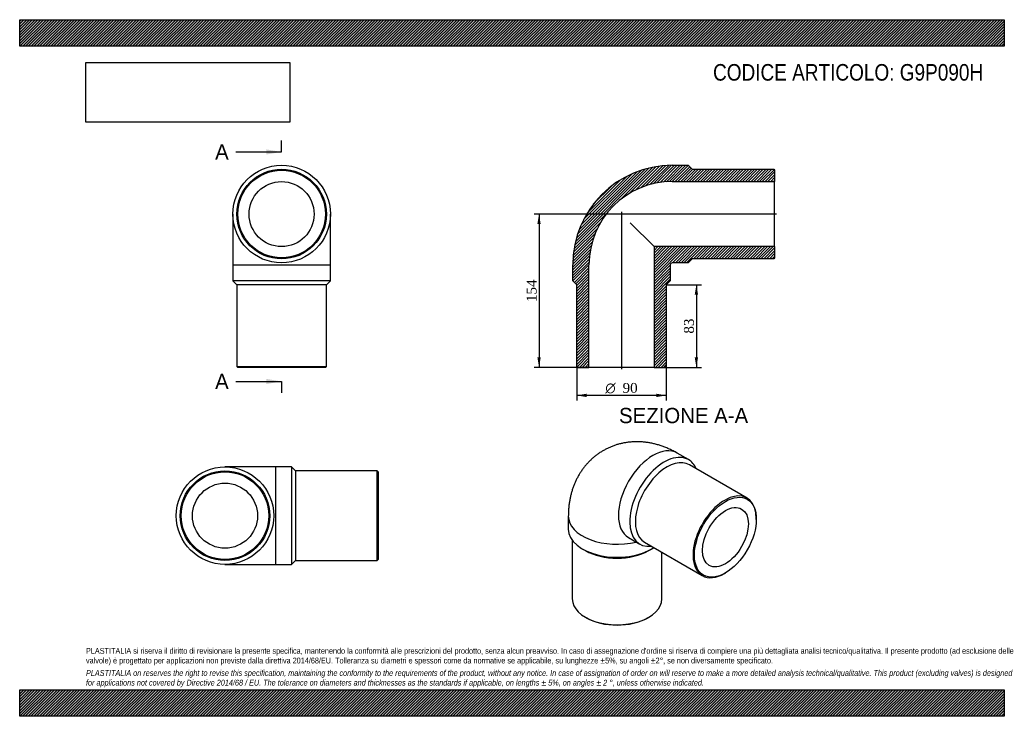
# Model space of a CAD drawing. Header units: millimetres. Extents: x 0 to 990, y 0 to 700.
import ezdxf
from ezdxf.enums import TextEntityAlignment as Align
from ezdxf.lldxf.tags import DXFTag

# ---------------------------------------------------------------- set-up
doc = ezdxf.new("R2010")
doc.units = ezdxf.units.MM
doc.header["$LTSCALE"] = 3.333333
for name, color, linetype in [('Default', 7, 'Continuous'), ('DV4_Default', 7, 'Continuous'), ('G9P090H', 7, 'Continuous')]:
    doc.layers.add(name, color=color, linetype=linetype)
doc.styles.add('SEACAD_Solid_Edge_ANSI', font='seans.ttf')
doc.styles.add('SEACAD_Solid_Edge_ANSI1_Symbols', font='semeca1.ttf')
doc.styles.add('SEACAD_Times_New_Roman', font='times.ttf')
tags = doc.linetypes.add('CENTER2', pattern=[28.575, 19.05, -3.175, 3.175, -3.175]).pattern_tags.tags
tags[10:11] = [DXFTag(74, 4), DXFTag(75, 0), DXFTag(340, '0'), DXFTag(46, 0.0), DXFTag(50, 0.0), DXFTag(44, 0.0), DXFTag(45, 0.0)]
tags[8:9] = [DXFTag(74, 4), DXFTag(75, 0), DXFTag(340, '0'), DXFTag(46, 0.0), DXFTag(50, 0.0), DXFTag(44, 0.0), DXFTag(45, 0.0)]
tags[6:7] = [DXFTag(74, 4), DXFTag(75, 0), DXFTag(340, '0'), DXFTag(46, 0.0), DXFTag(50, 0.0), DXFTag(44, 0.0), DXFTag(45, 0.0)]
tags[4:5] = [DXFTag(74, 4), DXFTag(75, 0), DXFTag(340, '0'), DXFTag(46, 0.0), DXFTag(50, 0.0), DXFTag(44, 0.0), DXFTag(45, 0.0)]
doc.dimstyles.new('ANSImm', dxfattribs={"dimtxt": 10, "dimasz": 10, "dimexe": 5, "dimexo": 0, "dimgap": 2.5, "dimtad": 1, "dimdsep": 46, "dimtxsty": 'SEACAD_Times_New_Roman', "dimblk1": '_SE_FILLED', "dimblk2": '_SE_FILLED', "dimsah": 1, "dimcen": 5, "dimazin": 0, "dimtfac": 0.85, "dimtdec": 3, "dimtofl": 0, "dimtmove": 0, "dimatfit": 3, "dimfxl": 1, "dimarcsym": 0})
picture_1 = doc.add_image_def('image1.jpg', size_in_pixel=(4302, 1260))

# ---------------------------------------------------------------- blocks, each defined once
blk = doc.blocks.new('SE')
at = {"layer": 'G9P090H', "color": 7, "linetype": 'Continuous'}
for p, q in [((214.34, 504.66), (214.34, 453.66)), ((312.34, 453.66), (312.34, 504.66)), ((214.34, 453.66), (312.34, 453.66)), ((214.34, 453.66), (214.34, 437.66)), ((312.34, 437.66), (312.34, 453.66)), ((312.34, 437.66), (214.34, 437.66)), ((214.34, 437.66), (218.34, 433.66)), ((308.34, 433.66), (312.34, 437.66)), ((308.34, 433.66), (218.34, 433.66)), ((218.34, 433.66), (218.34, 351.66)), ((308.34, 351.66), (308.34, 433.66)), ((218.34, 351.66), (308.34, 351.66)), ((218.34, 351.66), (219.34, 350.66)), ((307.34, 350.66), (219.34, 350.66)), ((307.34, 350.66), (308.34, 351.66))]:
    blk.add_line(p, q, dxfattribs=at)
for radius in [49, 45, 44, 32.7]:
    blk.add_circle((263.34, 504.66), radius, dxfattribs=at)
blk = doc.blocks.new('SE1')
at = {"layer": 'G9P090H', "color": 7, "linetype": 'Continuous'}
for p, q in [((672.51, 257.89), (661.2, 264.42)), ((731.32, 219.32), (673.34, 252.79)), ((551.64, 201.17), (551.64, 188.1)), ((740.64, 197.9), (740.64, 198.72)), ((612.2, 179.55), (623.51, 173.02)), ((555.64, 176.91), (555.64, 117.88)), ((628.34, 174.85), (686.32, 141.37)), ((565.99, 168.1), (568.82, 166.46)), ((632.46, 166.46), (635.28, 168.1)), ((645.64, 117.88), (645.64, 164.86)), ((708.82, 143.6), (709.53, 144.01)), ((568.82, 99.51), (569.52, 99.1)), ((631.75, 99.1), (632.46, 99.51))]:
    blk.add_line(p, q, dxfattribs=at)
for centre, major_axis, start_param, end_param in [((636.7, 221.99), (-24.5, -42.44), 3.141593, 6.283185), ((648.01, 215.45), (24.5, 42.44), 0, 3.548454), ((650.84, 213.82), (22.5, 38.97), 0, 3.141593), ((648.01, 215.45), (24.5, 42.44), 5.876324, 6.283185), ((708.82, 180.34), (-22.5, -38.97), 2.356194, 6.283185), ((600.64, 201.17), (-49, 0), 6.283172, 6.283185), ((600.64, 201.17), (-49, 0), 0, 1.973526), ((600.64, 188.1), (49, 0), 3.141593, 5.56642), ((600.64, 184.84), (45, 0), 3.926991, 5.497787), ((708.82, 180.34), (-22.5, -38.97), 0, 0.785398), ((600.64, 117.88), (-45, 0), 0, 3.141593), ((600.64, 117.07), (44, 0), 3.926991, 5.497787)]:
    blk.add_ellipse(centre, major_axis=major_axis, ratio=0.57735, start_param=start_param, end_param=end_param, dxfattribs=at)
for major_axis in [(22, 38.11), (16.35, 28.32)]:
    blk.add_ellipse((709.53, 179.94), major_axis=major_axis, ratio=0.57735, dxfattribs=at)
blk.add_open_spline([(661.2, 264.42), (660.36, 264.9), (658.54, 265.93), (655.26, 267.61), (651.59, 269.29), (647.85, 270.8), (644.1, 272.12), (640.34, 273.24), (636.58, 274.16), (632.83, 274.89), (629.09, 275.43), (625.38, 275.77), (621.7, 275.92), (618.05, 275.89), (614.45, 275.67), (610.89, 275.26), (607.38, 274.68), (603.94, 273.92), (600.56, 272.99), (597.26, 271.89), (594.03, 270.63), (590.89, 269.2), (587.83, 267.62), (584.87, 265.89), (582.02, 264.01), (579.26, 261.99), (576.62, 259.84), (574.1, 257.55), (571.69, 255.13), (569.4, 252.6), (567.24, 249.95), (565.21, 247.18), (563.31, 244.31), (561.54, 241.33), (559.91, 238.25), (558.42, 235.08), (557.07, 231.81), (555.86, 228.44), (554.8, 224.99), (553.89, 221.45), (553.12, 217.82), (552.51, 214.11), (552.05, 210.32), (551.76, 206.5), (551.65, 203.34), (551.64, 201.68), (551.64, 201.17)], degree=3, knots=[0, 0, 0, 0, 0.016639, 0.042757, 0.068788, 0.094579, 0.120087, 0.145287, 0.170163, 0.194715, 0.218946, 0.242872, 0.266508, 0.289876, 0.312996, 0.335892, 0.358584, 0.381094, 0.403442, 0.42565, 0.447734, 0.469716, 0.491612, 0.513442, 0.535223, 0.556967, 0.578694, 0.600423, 0.622173, 0.643965, 0.66582, 0.687759, 0.709806, 0.731985, 0.754321, 0.776838, 0.799563, 0.82252, 0.845732, 0.869221, 0.893003, 0.917087, 0.941476, 0.966164, 0.99113, 1, 1, 1, 1], dxfattribs=at)
blk = doc.blocks.new('SE2')
at = {"layer": 'G9P090H', "color": 7, "linetype": 'Continuous'}
for p, q in [((257.43, 250.6), (206.43, 250.6)), ((257.43, 152.6), (257.43, 250.6)), ((273.43, 250.6), (257.43, 250.6)), ((273.43, 250.6), (273.43, 152.6)), ((277.43, 246.6), (273.43, 250.6)), ((277.43, 246.6), (277.43, 156.6)), ((359.43, 246.6), (277.43, 246.6)), ((359.43, 156.6), (359.43, 246.6)), ((360.43, 245.6), (359.43, 246.6)), ((360.43, 245.6), (360.43, 157.6)), ((206.43, 152.6), (257.43, 152.6)), ((257.43, 152.6), (273.43, 152.6)), ((273.43, 152.6), (277.43, 156.6)), ((277.43, 156.6), (359.43, 156.6)), ((359.43, 156.6), (360.43, 157.6))]:
    blk.add_line(p, q, dxfattribs=at)
for radius in [49, 45, 44, 32.7]:
    blk.add_circle((206.43, 201.6), radius, dxfattribs=at)
blk = doc.blocks.new('SE4')
at = {"color": 7, "linetype": 'Continuous', "style": 'SEACAD_Solid_Edge_ANSI'}
blk.add_text('A', height=15.33, dxfattribs=at).set_placement((196.48, 574.78), align=Align.TOP_LEFT)
blk = doc.blocks.new('SE5')
at = {"color": 7, "linetype": 'Continuous', "style": 'SEACAD_Solid_Edge_ANSI'}
blk.add_text('A', height=15.33, dxfattribs=at).set_placement((196.48, 344.16), align=Align.TOP_LEFT)
blk = doc.blocks.new('SEANNOT_GROUP')
at = {"linetype": 'Continuous'}
blk.add_hatch(color=7, dxfattribs=at).paths.add_polyline_path([(248.01, 564.56), (263.34, 567.12), (248.01, 569.67)])
at = {"color": 7, "linetype": 'Continuous'}
blk.add_lwpolyline([(217.34, 567.12), (263.34, 567.12)], dxfattribs=at)
blk = doc.blocks.new('SEANNOT_GROUP1')
at = {"linetype": 'Continuous'}
blk.add_hatch(color=7, dxfattribs=at).paths.add_polyline_path([(248.01, 333.94), (263.34, 336.5), (248.01, 339.05)])
at = {"color": 7, "linetype": 'Continuous'}
blk.add_lwpolyline([(217.34, 336.5), (263.34, 336.5)], dxfattribs=at)
blk = doc.blocks.new('SE3')
at = {"layer": 'Default', "color": 7, "linetype": 'CENTER2'}
for p, q in [((263.34, 567.12), (263.34, 578.62)), ((263.34, 336.5), (263.34, 325))]:
    blk.add_line(p, q, dxfattribs=at)
at = {"layer": 'Default', "color": 7, "linetype": 'CENTER2', "const_width": 0.0001}
blk.add_lwpolyline([(263.34, 567.12), (263.34, 336.5)], dxfattribs=at)
at = {"layer": 'Default'}
for name in ['SE4', 'SEANNOT_GROUP', 'SE5', 'SEANNOT_GROUP1']:
    blk.add_blockref(name, (0, 0), dxfattribs=at)
blk = doc.blocks.new('SE6')
at = {"layer": 'G9P090H', "linetype": 'Continuous'}
h = blk.add_hatch(dxfattribs=at)
h.set_pattern_fill('LINE', scale=0.62992, angle=45, style=0)
edge = h.paths.add_edge_path()
edge.add_line((758.1, 549.66), (676.1, 549.66))
edge.add_line((676.1, 549.66), (672.1, 553.66))
edge.add_line((672.1, 553.66), (656.1, 553.66))
edge.add_arc((656.1, 453.66), 100, 90, 180)
edge.add_line((556.1, 453.66), (556.1, 437.66))
edge.add_line((556.1, 437.66), (560.1, 433.66))
edge.add_line((560.1, 433.66), (560.1, 351.66))
edge.add_line((560.1, 351.66), (561.1, 350.66))
edge.add_line((561.1, 350.66), (572.4, 350.66))
edge.add_line((572.4, 350.66), (572.4, 453.66))
edge.add_arc((656.1, 453.66), 83.7, 90, 180, ccw=False)
edge.add_line((656.1, 537.36), (759.1, 537.36))
edge.add_line((759.1, 537.36), (759.1, 548.66))
edge.add_line((759.1, 548.66), (758.1, 549.66))
h = blk.add_hatch(dxfattribs=at)
h.set_pattern_fill('LINE', scale=0.62992, angle=45, style=0)
edge = h.paths.add_edge_path()
edge.add_line((759.1, 460.66), (759.1, 471.96))
edge.add_line((759.1, 471.96), (637.8, 471.96))
edge.add_line((637.8, 471.96), (637.8, 350.66))
edge.add_line((637.8, 350.66), (649.1, 350.66))
edge.add_line((649.1, 350.66), (650.1, 351.66))
edge.add_line((650.1, 351.66), (650.1, 433.66))
edge.add_line((650.1, 433.66), (654.1, 437.66))
edge.add_line((654.1, 437.66), (654.1, 453.66))
edge.add_arc((656.1, 453.66), 2, 90, 180, ccw=False)
edge.add_line((656.1, 455.66), (672.1, 455.66))
edge.add_line((672.1, 455.66), (676.1, 459.66))
edge.add_line((676.1, 459.66), (758.1, 459.66))
edge.add_line((758.1, 459.66), (759.1, 460.66))
at = {"layer": 'DV4_Default', "color": 7, "linetype": 'CENTER2'}
for p, q in [((605.1, 507.07), (605.1, 348.91)), ((760.85, 504.66), (602.71, 504.66))]:
    blk.add_line(p, q, dxfattribs=at)
at = {"layer": 'G9P090H', "color": 7, "linetype": 'Continuous'}
for p, q in [((656.1, 553.66), (672.1, 553.66)), ((672.1, 553.66), (676.1, 549.66)), ((676.1, 549.66), (758.1, 549.66)), ((758.1, 549.66), (759.1, 548.66)), ((759.1, 548.66), (759.1, 537.36)), ((656.1, 537.36), (759.1, 537.36)), ((759.1, 471.96), (759.1, 537.36)), ((613.86, 495.91), (637.8, 471.96)), ((759.1, 471.96), (637.8, 471.96)), ((637.8, 471.96), (637.8, 350.66)), ((759.1, 471.96), (759.1, 460.66)), ((672.1, 455.66), (656.1, 455.66)), ((676.1, 459.66), (672.1, 455.66)), ((758.1, 459.66), (676.1, 459.66)), ((759.1, 460.66), (758.1, 459.66)), ((556.1, 437.66), (556.1, 453.66)), ((572.4, 350.66), (572.4, 453.66)), ((654.1, 453.66), (654.1, 437.66)), ((560.1, 433.66), (556.1, 437.66)), ((654.1, 437.66), (650.1, 433.66)), ((560.1, 351.66), (560.1, 433.66)), ((650.1, 433.66), (650.1, 351.66)), ((561.1, 350.66), (560.1, 351.66)), ((561.1, 350.66), (572.4, 350.66)), ((637.8, 350.66), (572.4, 350.66)), ((637.8, 350.66), (649.1, 350.66)), ((650.1, 351.66), (649.1, 350.66))]:
    blk.add_line(p, q, dxfattribs=at)
for radius in [100, 83.7, 2]:
    blk.add_arc((656.1, 453.66), radius, 90, 180, dxfattribs=at)
blk = doc.blocks.new('GDimGGroup')
at = {"layer": 'Default', "linetype": 'Continuous'}
for points in [[(570.1, 320.81), (570.1, 324.15), (560.1, 322.48)], [(640.1, 320.81), (650.1, 322.48), (640.1, 324.15)]]:
    blk.add_hatch(color=7, dxfattribs=at).paths.add_polyline_path(points)
at = {"layer": 'Default', "color": 7, "linetype": 'Continuous'}
for p, q in [((560.1, 351.66), (560.1, 317.48)), ((650.1, 351.66), (650.1, 317.48)), ((650.1, 322.48), (560.1, 322.48))]:
    blk.add_line(p, q, dxfattribs=at)
for s, style, p in [('O', 'SEACAD_Solid_Edge_ANSI1_Symbols', (588.82, 334.98)), ('90', 'SEACAD_Times_New_Roman', (606.22, 334.98))]:
    blk.add_text(s, height=10, dxfattribs=dict(at, style=style)).set_placement(p, align=Align.TOP_LEFT)
blk = doc.blocks.new('DMBLK147')
at = {"layer": 'Default', "linetype": 'Continuous'}
for points in [[(682.06, 423.66), (680.39, 433.66), (678.73, 423.66)], [(682.06, 360.66), (678.73, 360.66), (680.39, 350.66)]]:
    blk.add_hatch(color=7, dxfattribs=at).paths.add_polyline_path(points)
at = {"layer": 'Default', "color": 7, "linetype": 'Continuous'}
for p, q in [((650.1, 433.66), (685.39, 433.66)), ((680.39, 433.66), (680.39, 350.66)), ((637.8, 350.66), (685.39, 350.66))]:
    blk.add_line(p, q, dxfattribs=at)
at = {"layer": 'Default', "color": 7, "linetype": 'Continuous', "style": 'SEACAD_Times_New_Roman'}
blk.add_text('83', height=10, rotation=90, dxfattribs=at).set_placement((667.89, 384.57), align=Align.TOP_LEFT)
blk = doc.blocks.new('_SE_FILLED')
at = {"color": 0}
blk.add_line((0, 0), (-1, 0), dxfattribs=at)
blk.add_solid([(0, 0), (-1, -0.1665), (-1, 0.1665), (0, 0)], dxfattribs=at)
blk = doc.blocks.new('DMBLK148')
at = {"layer": 'Default', "linetype": 'Continuous'}
for points in [[(520.52, 494.66), (523.85, 494.66), (522.19, 504.66)], [(520.52, 360.66), (522.19, 350.66), (523.85, 360.66)]]:
    blk.add_hatch(color=7, dxfattribs=at).paths.add_polyline_path(points)
at = {"layer": 'Default', "color": 7, "linetype": 'Continuous'}
for p, q in [((605.1, 504.66), (517.19, 504.66)), ((522.19, 504.66), (522.19, 350.66)), ((572.4, 350.66), (517.19, 350.66))]:
    blk.add_line(p, q, dxfattribs=at)
at = {"layer": 'Default', "color": 7, "linetype": 'Continuous', "style": 'SEACAD_Times_New_Roman'}
blk.add_text('154', height=10, rotation=90, dxfattribs=at).set_placement((509.69, 416.28), align=Align.TOP_LEFT)

msp = doc.modelspace()

# ---------------------------------------------------------------- hatches: boundary and pattern name
at = {"layer": 'Default', "linetype": 'Continuous'}
h = msp.add_hatch(dxfattribs=at)
h.set_pattern_fill('LINE', scale=0.629921, angle=45, style=0)
h.paths.add_polyline_path([(990, 673.333), (990, 700), (0, 700), (0, 673.333)])
for points in [[(990, 673.333), (990, 700), (0, 700), (0, 673.333)], [(990, 0), (990, 26.667), (0, 26.667), (0, 0)]]:
    msp.add_hatch(color=7, dxfattribs=at).paths.add_polyline_path(points)
h = msp.add_hatch(dxfattribs=at)
h.set_pattern_fill('LINE', scale=0.62992, angle=45, style=0)
h.paths.add_polyline_path([(990, 0), (990, 26.667), (0, 26.667), (0, 0)])

# ---------------------------------------------------------------- linework, layer by layer
at = {"layer": 'Default', "color": 7, "linetype": 'Continuous'}
for p, q in [((0, 700), (990, 700)), ((0, 673.333), (0, 700)), ((990, 700), (990, 673.333)), ((990, 673.333), (0, 673.333)), ((0, 26.667), (990, 26.667)), ((0, 0), (0, 26.667)), ((990, 26.667), (990, 0)), ((990, 0), (0, 0))]:
    msp.add_line(p, q, dxfattribs=at)

# ---------------------------------------------------------------- block references
at = {"layer": 'Default'}
for name in ['SE3', 'SE', 'SE6', 'GDimGGroup', 'SE1', 'SE2']:
    msp.add_blockref(name, (0, 0), dxfattribs=at)

# ---------------------------------------------------------------- texts
at = {"layer": 'Default', "color": 7, "linetype": 'Continuous', "style": 'SEACAD_Solid_Edge_ANSI'}
msp.add_text('SEZIONE A-A', height=15.33333, dxfattribs=at).set_placement((602.571, 309.911), align=Align.TOP_LEFT)
at = {"layer": 'Default', "attachment_point": 1}
for s, insert, char_height, width in [('{\\fArial Narrow|b0||i0||c0|p34;\\C7;\\H16.66666667;\\W1.;CODICE ARTICOLO: G9P090H}', (697.144, 655.436), 16.66667, 293.51827), ("{\\fArial Narrow|b0||i0||c0|p34;\\C7;\\H5.833333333;\\W1.;PLASTITALIA si riserva il diritto di revisionare la presente specifica, mantenendo la conformità alle prescrizioni del prodotto, senza alcun preavviso. In caso di assegnazione d'ordine si riserva di compiere una più dettagliata analisi tecnico/qualitativa. Il presente prodotto (ad esclusione delle \\P}{\\fArial Narrow|b0||i0||c0|p34;\\C7;\\H5.833333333;\\W1.;valvole) è progettato per applicazioni non previste dalla direttiva 2014/68/EU. Tolleranza su diametri e spessori come da normative se applicabile, su lunghezze ±5%, su angoli ±2°, se non diversamente specificato.\\P}{\\fArial Narrow|b0||i0||c0|p34;\\C7;\\H1.666666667;\\W1.;   \\P}{\\fArial Narrow|b0||i1||c0|p34;\\C7;\\H5.833333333;\\W1.;PLASTITALIA on reserves the right to revise this specification, maintaining the conformity to the requirements of the product, without any notice. In case of assignation of order on will reserve to make a more detailed analysis technical/qualitative. This product (excluding valves) is designed \\P}{\\fArial Narrow|b0||i1||c0|p34;\\C7;\\H5.833333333;\\W1.;for applications not covered by Directive 2014/68 / EU. The tolerance on diameters and thicknesses as the standards if applicable, on lengths ± 5%, on angles ± 2 °, unless otherwise indicated.\\P}", (66.667, 68.675), 5.833333, 856.66667)]:
    msp.add_mtext(s, dxfattribs=dict(at, insert=insert, char_height=char_height, width=width))

# ---------------------------------------------------------------- dimensions: what is measured, and where the dimension line sits
at = {"layer": 'Default', "color": 7, "linetype": 'Continuous'}
for base, p1, p2, picture, middle in [((508.71, 364.181), (605.105, 504.657), (572.405, 350.657), 'DMBLK148', (522.188, 427.657)), ((680.395, 350.657), (650.105, 433.657), (637.805, 350.657), 'DMBLK147', (680.395, 392.157))]:
    dim = msp.add_linear_dim(base=base, p1=p1, p2=p2, angle=90, text='\\A1;<>', dimstyle='ANSImm', dxfattribs=at)
    dim.commit()
    dim.dimension.update_dxf_attribs({"geometry": picture, "text_midpoint": middle, "dimtype": 160})

# ---------------------------------------------------------------- pictures from other files: only their frames are drawn
image = msp.add_image(picture_1, insert=(66.667, 597.011), size_in_units=(204.857, 60))
image.dxf.flags = 7

doc.saveas('drawing.dxf')
